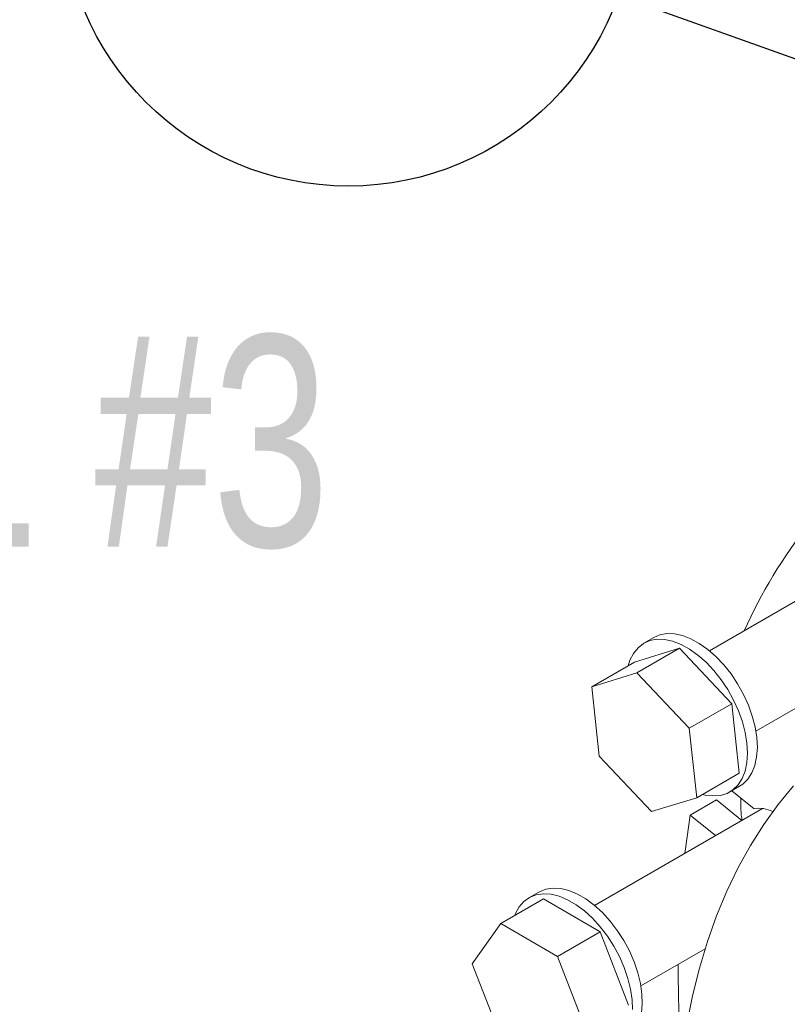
# Model space of a CAD drawing. Header units: millimetres. Extents: x 195 to 7681, y 65 to 5395.
# Tile 24 of 80: x 1142 to 1307, y 3596 to 3808. Entities that reach past the tile are written whole.
import ezdxf

# ---------------------------------------------------------------- set-up
doc = ezdxf.new("R2010")
doc.units = ezdxf.units.MM
doc.layers.add('COTAS', color=1, linetype='Continuous')
doc.styles.add('SLDTEXTSTYLE3', font='TXT', dxfattribs={"width": 0.75})
doc.styles.add('SLDTEXTSTYLE4', font='TXT', dxfattribs={"width": 0.605})
doc.dimstyles.new('SLDDIMSTYLE0', dxfattribs={"dimtxt": 45.5, "dimasz": 45.5, "dimexe": 0, "dimexo": 0.0625, "dimgap": 11.375, "dimtad": 1, "dimdec": 0, "dimrnd": 1e-09, "dimzin": 12, "dimdsep": 46, "dimtxsty": 'SLDTEXTSTYLE4', "dimsah": 1, "dimcen": 0.09, "dimadec": 0, "dimazin": 3, "dimtfac": 1, "dimtdec": 0, "dimtofl": 0, "dimtmove": 0, "dimatfit": 3, "dimfxl": 1, "dimfrac": 2, "dimtolj": 1, "dimtzin": 12, "dimarcsym": 0})
doc.dimstyles.new('SLDDIMSTYLE1', dxfattribs={"dimtxt": 0.18, "dimasz": 45.5, "dimexe": 0, "dimexo": 0.0625, "dimgap": 0, "dimtad": 0, "dimtih": 1, "dimtoh": 1, "dimdec": 0, "dimrnd": 1e-09, "dimzin": 0, "dimdsep": 46, "dimtxsty": 'Standard', "dimsah": 1, "dimcen": 0.09, "dimadec": 0, "dimazin": 0, "dimtfac": 45.5, "dimtdec": 0, "dimtofl": 0, "dimtmove": 0, "dimatfit": 3, "dimfxl": 1, "dimfrac": 2, "dimtolj": 1, "dimtzin": 0, "dimarcsym": 0})

# ---------------------------------------------------------------- blocks, each defined once
blk = doc.blocks.new('_D_2')
at = {"layer": 'COTAS', "ltscale": 13, "transparency": 16777216}
for p, q in [((675.29, 3946.24), (361.5, 3765.09)), ((370.69, 3770.4), (1156.61, 3316.69)), ((1461.21, 3492.54), (1147.41, 3311.39))]:
    blk.add_line(p, q, dxfattribs=at)
for points in [[(370.69, 3770.4), (399.36, 3745.76), (406.36, 3757.88)], [(1156.61, 3316.69), (1127.93, 3341.33), (1120.93, 3329.21)]]:
    blk.add_solid(points, dxfattribs=at)
at = {"layer": 'COTAS', "ltscale": 13, "transparency": 16777216, "insert": (732.77, 3629.1), "char_height": 45.5, "attachment_point": 1, "rotation": 330.0027, "style": 'SLDTEXTSTYLE4'}
blk.add_mtext('1111', dxfattribs=at)
blk = doc.blocks.new('SW_NOTE_0_24')
at = {"layer": 'COTAS', "color": 0, "ltscale": 13}
blk.add_circle((-58.19, 20.77), 61.78, dxfattribs=at)
at = {"layer": 'COTAS', "color": 0, "ltscale": 13, "insert": (-58.12, 44.89), "char_height": 45.5, "attachment_point": 2, "style": 'SLDTEXTSTYLE3'}
blk.add_mtext('2', dxfattribs=at)

msp = doc.modelspace()

# ---------------------------------------------------------------- linework, layer by layer
at = {"color": 7, "linetype": 'Continuous', "lineweight": 18, "ltscale": 13}
for p, q in [((1310.88, 3683.43), (1290.47, 3671.65)), ((1278.44, 3674.52), (1276.32, 3673.29)), ((1283.97, 3672.22), (1274.25, 3669.21)), ((1283.97, 3672.22), (1274.77, 3666.91)), ((1295.28, 3660.27), (1283.97, 3672.22)), ((1274.25, 3669.21), (1265.06, 3663.91)), ((1274.77, 3666.91), (1265.06, 3663.91)), ((1286.09, 3654.96), (1274.77, 3666.91)), ((1300.47, 3654.33), (1320.89, 3666.12)), ((1265.06, 3663.91), (1266.66, 3648.96)), ((1295.28, 3660.27), (1286.09, 3654.96)), ((1296.88, 3645.33), (1295.28, 3660.27)), ((1287.69, 3640.02), (1286.09, 3654.96)), ((1266.66, 3648.96), (1277.97, 3637.02)), ((1296.88, 3645.33), (1287.69, 3640.02)), ((1294.81, 3641.25), (1296.94, 3642.47)), ((1300.05, 3637.64), (1295.26, 3641.51)), ((1277.97, 3637.02), (1287.69, 3640.02)), ((1291.95, 3639.52), (1286.3, 3636.25)), ((1291.95, 3639.52), (1297.4, 3635.12)), ((1301.89, 3637.71), (1265.66, 3616.8)), ((1286.3, 3636.25), (1291.74, 3631.86)), ((1253.63, 3619.67), (1251.5, 3618.44)), ((1254.63, 3618.21), (1245.44, 3612.9)), ((1266.88, 3611.14), (1254.63, 3618.21)), ((1245.44, 3612.9), (1239.31, 3604.19)), ((1257.68, 3605.83), (1245.44, 3612.9)), ((1266.88, 3611.14), (1257.68, 3605.83)), ((1273, 3595.35), (1266.88, 3611.14)), ((1275.66, 3599.48), (1289.49, 3607.47)), ((1239.31, 3604.19), (1245.44, 3588.4)), ((1263.81, 3590.05), (1257.68, 3605.83))]:
    msp.add_line(p, q, dxfattribs=at)
at = {"color": 7, "linetype": 'Continuous', "lineweight": 18, "ltscale": 13, "flags": 128}
for points in [[(1288.92, 3640.73), (1289.5, 3640.59), (1291.2, 3640.38), (1292.79, 3640.51), (1294.23, 3640.95), (1295.51, 3641.72), (1296.6, 3642.78), (1297.47, 3644.13), (1298.11, 3645.74), (1298.5, 3647.57), (1298.65, 3649.59), (1298.53, 3651.75), (1298.17, 3654.03), (1297.56, 3656.37), (1296.72, 3658.72), (1295.66, 3661.05), (1294.4, 3663.31), (1292.97, 3665.44), (1291.4, 3667.42), (1289.72, 3669.2), (1287.95, 3670.75), (1286.14, 3672.03), (1284.31, 3673.03), (1282.51, 3673.72), (1280.77, 3674.09), (1279.12, 3674.14), (1277.6, 3673.85), (1276.23, 3673.24), (1275.05, 3672.33), (1274.07, 3671.11), (1273.31, 3669.63), (1272.92, 3668.45)], [(1296.94, 3642.47), (1297.63, 3642.94), (1298.72, 3644.01), (1299.59, 3645.36), (1300.23, 3646.96), (1300.62, 3648.79), (1300.77, 3650.81), (1300.66, 3652.98), (1300.29, 3655.25), (1299.68, 3657.59), (1298.84, 3659.95), (1297.78, 3662.28), (1296.52, 3664.53), (1295.1, 3666.67), (1293.52, 3668.64), (1291.84, 3670.42), (1290.07, 3671.97), (1288.26, 3673.26), (1286.43, 3674.26), (1284.63, 3674.95), (1282.89, 3675.32), (1281.24, 3675.36), (1279.72, 3675.08), (1278.44, 3674.52)], [(1308.57, 3642.54), (1305.26, 3638.54), (1302.15, 3634.27), (1299.27, 3629.74), (1296.61, 3624.94), (1294.17, 3619.89), (1291.97, 3614.59), (1290, 3609.06), (1288.28, 3603.31), (1286.79, 3597.34), (1285.54, 3591.16)], [(1286.3, 3636.25), (1285.28, 3629.02), (1285.17, 3628.06)], [(1273.83, 3594.35), (1273.76, 3596.49), (1273.45, 3598.75), (1272.88, 3601.08), (1272.08, 3603.44), (1271.06, 3605.77), (1269.84, 3608.04), (1268.44, 3610.2), (1266.89, 3612.21), (1265.23, 3614.03), (1263.47, 3615.63), (1261.67, 3616.96), (1259.84, 3618.02), (1258.03, 3618.77), (1256.28, 3619.2), (1254.61, 3619.31), (1253.06, 3619.08), (1251.67, 3618.53), (1250.44, 3617.67), (1249.42, 3616.52), (1248.62, 3615.08), (1248.44, 3614.63)], [(1275.76, 3593.59), (1275.95, 3595.57), (1275.88, 3597.72), (1275.57, 3599.97), (1275, 3602.3), (1274.2, 3604.66), (1273.18, 3607), (1271.96, 3609.27), (1270.56, 3611.43), (1269.02, 3613.44), (1267.35, 3615.26), (1265.59, 3616.85), (1263.79, 3618.19), (1261.96, 3619.24), (1260.15, 3619.99), (1258.4, 3620.42), (1256.73, 3620.53), (1255.19, 3620.31), (1253.79, 3619.76), (1253.63, 3619.67)]]:
    msp.add_lwpolyline(points, dxfattribs=at)
at = {"color": 7, "linetype": 'Continuous', "lineweight": 18, "ltscale": 169}
for centre, radius, start, end in [((1400.65, 3629.48), 112.75, 141.9779, 155.6601), ((1316.61, 3638.52), 19.43, 175.8685, 190.284), ((1301.13, 3631.56), 6.18, 61.5036, 100.0834), ((1542.99, 3602.46), 259.27, 179.6284, 184.1487)]:
    msp.add_arc(centre, radius, start, end, dxfattribs=at)

# ---------------------------------------------------------------- block references
at = {"layer": 'COTAS', "ltscale": 13}
msp.add_blockref('SW_NOTE_0_24', (1270.79, 3812.79), dxfattribs=at)

# ---------------------------------------------------------------- texts
at = {"layer": 'COTAS', "ltscale": 13, "insert": (987.91, 3739.61), "char_height": 45.5, "attachment_point": 1, "style": 'SLDTEXTSTYLE3'}
msp.add_mtext('SPOOL #3', dxfattribs=at)

# ---------------------------------------------------------------- dimensions: what is measured, and where the dimension line sits
at = {"layer": 'COTAS', "ltscale": 13}
dim = msp.add_linear_dim(base=(1156.61, 3316.69), p1=(684.48, 3951.54), p2=(1470.4, 3497.84), angle=330.0027, dimstyle='SLDDIMSTYLE0', dxfattribs=at)
dim.commit()
dim.dimension.update_dxf_attribs({"geometry": '_D_2', "text_midpoint": (763.65, 3543.55), "dimtype": 160})

# ---------------------------------------------------------------- leaders
msp.add_leader([(1372.4, 3776.51), (1270.79, 3812.79)], dimstyle='SLDDIMSTYLE1', dxfattribs=at)

doc.saveas('drawing.dxf')
